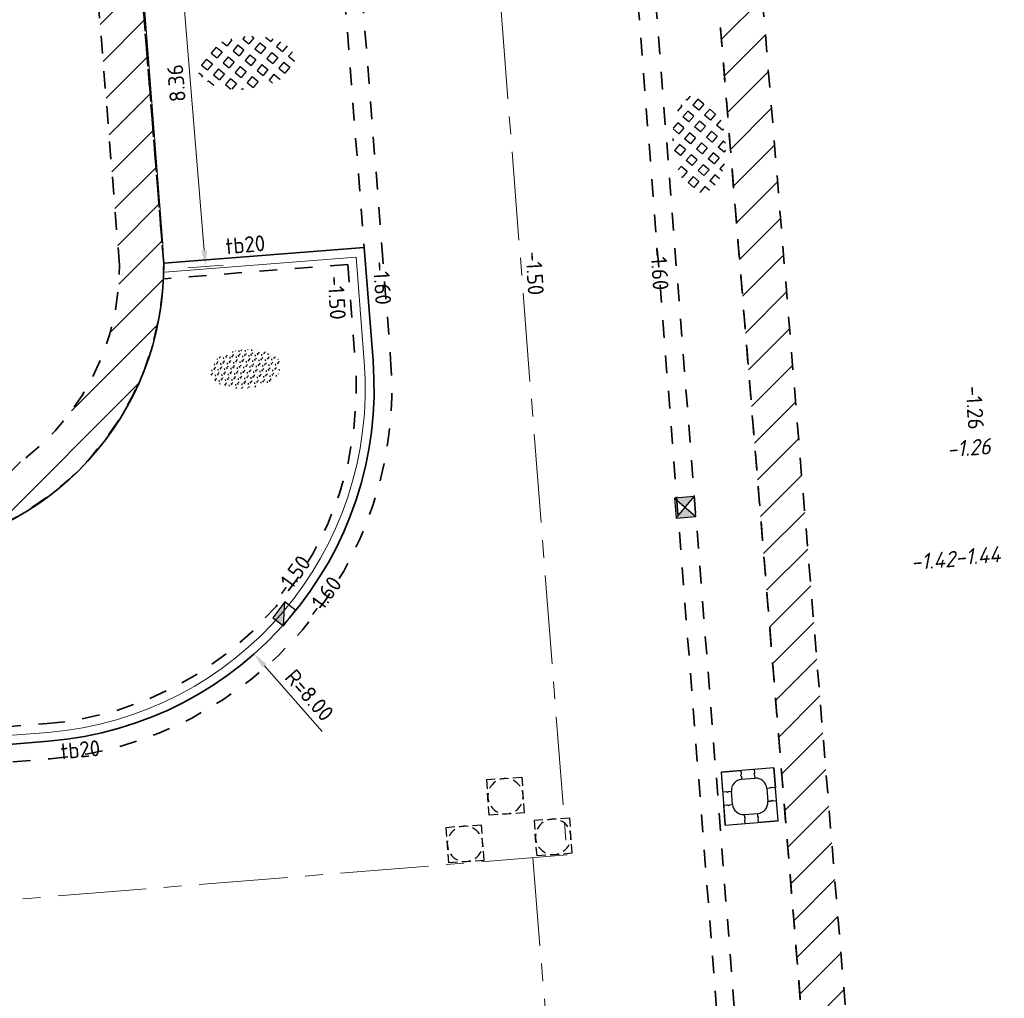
# Model space of a CAD drawing. Header units: metres. Extents: x 97990 to 98409, y 436026 to 436301.
# Tile 26 of 55: x 98298 to 98321, y 436089 to 436111. Entities that reach past the tile are written whole.
import ezdxf
from ezdxf.enums import TextEntityAlignment as Align

# ---------------------------------------------------------------- set-up
doc = ezdxf.new("R2010")
doc.units = ezdxf.units.M
doc.linetypes.add('AM-AS-SO', pattern=[16, 10, -2, 2, -2])
doc.linetypes.add('ZZ-HIDDEN-SO', pattern=[4, 2, -2])
for name, color, linetype, lineweight in [('B-RO-OG-BEBOUWING-V', 254, 'Continuous', 18), ('B-WE-IE-TERREINAFSCHEIDING_KUNSTMATIG_HEKWERK-G', 252, 'IE-TERREINAFSCHEIDING-KUNSTMATIG', 18), ('B-WE-VH-NAP-T18-200', 252, 'Continuous', 18), ('N-GV-GR-BEPLANTING-G', 90, 'Continuous', 35), ('N-WE-AM-AS_WEG-G', 10, 'AM-AS-SO', 18), ('N-WE-GR-BEPLANTING-S-200', 90, 'Continuous', 25), ('N-WE-RI-HWA_KOLK-S-200', 150, 'Continuous', 25), ('N-WE-RI-OVERIG_RIOOLPUT-OPHOOGTEBRENGEN-S-200', 1, 'Continuous', 25), ('N-WE-VH-FUNDERING_ZANDCEMENTSTABILISATIE-G', 7, 'ZZ-HIDDEN-SO', 35), ('N-WE-VH-HALFVERHARDING_GRASBETONSTEEN-S-200', 1, 'Continuous', 25), ('N-WE-VH-KANTOPSLUITING-T18-200', 1, 'Continuous', 18), ('N-WE-VH-KANTOPSLUITING_ACHTERKANTBAND-G', 1, 'Continuous', 18), ('N-WE-VH-KANTOPSLUITING_ELEMENT_BOOMKRANS-S', 40, 'Continuous', 25), ('N-WE-VH-KANTOPSLUITING_TROTTOIRBAND_180X200-G', 2, 'Continuous', 35), ('N-WE-VH-M-200', 7, 'Continuous', 18), ('N-WE-VH-MATERIAALGRENS-G', 7, 'ZZ-HIDDEN-SO', 35), ('N-WE-VH-NAP-T18-200', 4, 'Continuous', 18)]:
    doc.layers.add(name, color=color, linetype=linetype, lineweight=lineweight)
doc.styles.add('NLCS-ISO', font='NLCS-ISO.ttf')
doc.styles.add('NLCS-ISO-M200-T18', font='NLCS-ISO.ttf', dxfattribs={"height": 0.36})
doc.styles.add('NLCS-ISO-M200-T18_CURSIEF', font='NLCS-ISO.ttf', dxfattribs={"oblique": 15, "height": 0.36})
doc.linetypes.add('IE-TERREINAFSCHEIDING-KUNSTMATIG', pattern='A,4,[82,NLCS.SHX,S=0.75,R=90,X=0,Y=0],4,-2', length=10)
doc.dimstyles.new('NLCS-M200-T18-PIJL_L2_H0', dxfattribs={"dimscale": 0.2, "dimtxt": 2.5, "dimasz": 1.8, "dimexe": 2, "dimexo": 2, "dimgap": 0.7, "dimtad": 1, "dimzin": 0, "dimdsep": 46, "dimtxsty": 'NLCS-ISO-M200-T18', "dimcen": 0, "dimdle": 2, "dimclrd": 256, "dimclre": 256, "dimclrt": 1, "dimadec": 0, "dimazin": 0, "dimtfac": 1, "dimtdec": 3, "dimtofl": 0, "dimtmove": 0, "dimatfit": 3, "dimfxl": 2, "dimfxlon": 1, "dimtfillclr": 256, "dimtolj": 1, "dimtzin": 0, "dimlwd": -1, "dimlwe": -1, "dimarcsym": 0})
pattern_1 = [(45, (0, 0), (-0.4490128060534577, 0.4490128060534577), [])]

# ---------------------------------------------------------------- blocks, each defined once
blk = doc.blocks.new('SVH-BOOMKRANSBAND_1200X1200_180 200')
for p, q in [((-0.6000000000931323, 0.6000000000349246), (-0.6000000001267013, 0.1500000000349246)), ((-0.6000000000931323, 0.6000000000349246), (-0.1500000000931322, 0.6000000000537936)), ((0.5999999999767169, 0.6000000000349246), (0.1499999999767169, 0.6000000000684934)), ((0.5999999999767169, 0.6000000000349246), (0.5999999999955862, 0.1500000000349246)), ((-0.1500000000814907, 0.4000000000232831), (0.1500000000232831, 0.4000000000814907)), ((-0.3999999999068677, -0.1500000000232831), (-0.4000000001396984, 0.1500000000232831)), ((0.3999999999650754, 0.1500000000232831), (0.4000000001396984, -0.1499999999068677)), ((-0.5999999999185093, -0.6000000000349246), (-0.5999999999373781, -0.1500000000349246)), ((0.5999999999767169, -0.5999999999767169), (0.5999999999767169, -0.1499999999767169)), ((-0.1499999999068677, -0.4000000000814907), (0.1500000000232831, -0.4000000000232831)), ((-0.5999999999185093, -0.6000000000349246), (-0.1499999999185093, -0.6000000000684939)), ((0.5999999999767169, -0.5999999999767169), (0.1499999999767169, -0.600000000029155))]:
    blk.add_line(p, q)
at = {"flags": 128}
blk.add_lwpolyline([(0.5999999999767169, 0.6000000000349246), (-0.6000000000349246, 0.5999999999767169), (-0.5999999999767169, -0.6000000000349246), (0.6000000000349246, -0.5999999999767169)], close=True, dxfattribs=at)
for points in [[(-0.1500000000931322, 0.6000000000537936), (-0.1500000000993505, 0.51664332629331), (-0.1650000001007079, 0.4906433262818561), (-0.1500000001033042, 0.4636433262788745), (-0.1500000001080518, 0.4000000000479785)], [(0.1499999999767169, 0.6000000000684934), (0.1499999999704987, 0.5166433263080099), (0.1349999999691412, 0.490643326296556), (0.149999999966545, 0.4636433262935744), (0.1499999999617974, 0.4000000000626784)], [(-0.6000000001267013, 0.1500000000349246), (-0.5166433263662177, 0.1500000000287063), (-0.4906433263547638, 0.1350000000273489), (-0.4636433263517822, 0.1500000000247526), (-0.4000000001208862, 0.150000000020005)], [(0.5999999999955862, 0.1500000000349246), (0.5166433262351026, 0.1500000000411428), (0.4906433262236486, 0.1650000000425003), (0.4636433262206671, 0.1500000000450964), (0.3999999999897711, 0.1500000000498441)], [(-0.5999999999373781, -0.1500000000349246), (-0.5166433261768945, -0.1500000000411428), (-0.4906433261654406, -0.1650000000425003), (-0.463643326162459, -0.1500000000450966), (-0.399999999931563, -0.1500000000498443)], [(0.5999999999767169, -0.1499999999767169), (0.5166433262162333, -0.1499999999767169), (0.4906433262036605, -0.1349999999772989), (0.4636433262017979, -0.1499999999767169), (0.3999999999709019, -0.1499999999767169)], [(-0.1499999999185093, -0.6000000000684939), (-0.149999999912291, -0.5166433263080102), (-0.1349999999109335, -0.4906433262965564), (-0.1499999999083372, -0.4636433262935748), (-0.1499999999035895, -0.4000000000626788)], [(0.1499999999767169, -0.600000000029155), (0.1499999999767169, -0.5166433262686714), (0.1649999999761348, -0.4906433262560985), (0.1499999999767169, -0.4636433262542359), (0.1499999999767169, -0.4000000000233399)]]:
    blk.add_lwpolyline(points, dxfattribs=at)
for centre, start, end in [((-0.1500000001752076, 0.1500000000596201), 89.99999999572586, 179.999999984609), ((0.1500000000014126, 0.1500000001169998), 359.9999999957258, 89.99999998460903), ((-0.1499999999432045, -0.1500000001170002), 179.9999999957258, 269.999999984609), ((0.1500000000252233, -0.1500000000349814), 270, 359.9999999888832)]:
    blk.add_arc(centre, 0.2499999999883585, start, end)
blk = doc.blocks.new('SVH-GRASBETONSTEEN_02-SO')
for p, q in [((-3.639657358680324, 2.210629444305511), (-3.587975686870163, 2.262311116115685)), ((-2.40223235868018, 2.210629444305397), (-2.766716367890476, 2.575113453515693)), ((-1.164783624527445, 2.210629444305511), (-0.5460651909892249, 2.82934787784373)), ((0.07264137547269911, 2.210629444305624), (-0.5460770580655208, 2.829347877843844)), ((0.6913657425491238, 2.82935381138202), (0.5625822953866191, 2.958137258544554)), ((0.6913657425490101, 2.829353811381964), (0.8046645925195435, 2.942652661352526)), ((1.310090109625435, 2.210629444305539), (1.894162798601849, 2.794702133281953)), ((2.547515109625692, 2.210629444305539), (1.980940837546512, 2.77720371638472)), ((-4.877094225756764, 0.9731925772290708), (-4.258375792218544, 1.591911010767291)), ((-3.639669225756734, 0.9731925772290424), (-4.258387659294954, 1.591911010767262)), ((-3.020944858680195, 1.591916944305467), (-3.639663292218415, 2.210635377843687)), ((-3.020944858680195, 1.591916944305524), (-2.402226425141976, 2.210635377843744)), ((-2.402220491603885, 0.9731925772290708), (-1.783502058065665, 1.591911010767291)), ((-1.164795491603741, 0.9731925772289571), (-1.78351392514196, 1.591911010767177)), ((-0.546071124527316, 1.591916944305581), (-1.164789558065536, 2.210635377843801)), ((-0.5460711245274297, 1.591916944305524), (0.0726473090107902, 2.210635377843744)), ((0.07265324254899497, 0.9731925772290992), (0.6913716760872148, 1.591911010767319)), ((1.310078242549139, 0.9731925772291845), (0.691359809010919, 1.591911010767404)), ((1.928802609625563, 1.591916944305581), (1.310084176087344, 2.210635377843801)), ((1.928802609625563, 1.591916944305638), (2.547521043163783, 2.210635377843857)), ((2.547526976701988, 0.9731925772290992), (3.166245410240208, 1.591911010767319)), ((3.784951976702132, 0.9731925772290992), (3.166233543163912, 1.591911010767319)), ((4.403676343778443, 1.591916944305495), (3.874966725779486, 2.120626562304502)), ((4.403676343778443, 1.591916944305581), (4.521478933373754, 1.709719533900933)), ((-4.877106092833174, -0.2642442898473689), (-5.487478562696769, 0.346128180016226)), ((-4.258381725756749, 0.3544800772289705), (-4.877100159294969, 0.9731985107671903)), ((-4.258381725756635, 0.3544800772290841), (-3.639663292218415, 0.973198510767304)), ((-3.639657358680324, -0.2642442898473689), (-3.020938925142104, 0.354474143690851)), ((-2.402232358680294, -0.2642442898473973), (-3.020950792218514, 0.3544741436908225)), ((-1.783507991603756, 0.3544800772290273), (-2.402226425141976, 0.9731985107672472)), ((-1.783507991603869, 0.3544800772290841), (-1.16478955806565, 0.973198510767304)), ((-1.164783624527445, -0.2642442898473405), (-0.5460651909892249, 0.3544741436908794)), ((0.07264137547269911, -0.2642442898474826), (-0.5460770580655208, 0.3544741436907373)), ((0.6913657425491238, 0.354480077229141), (0.07264730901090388, 0.9731985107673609)), ((0.6913657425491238, 0.3544800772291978), (1.310084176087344, 0.9731985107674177)), ((1.310090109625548, -0.2642442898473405), (1.928808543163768, 0.3544741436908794)), ((2.547515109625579, -0.2642442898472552), (1.928796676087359, 0.3544741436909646)), ((3.166239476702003, 0.354480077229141), (2.547521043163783, 0.9731985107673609)), ((3.166239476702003, 0.354480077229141), (3.784957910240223, 0.9731985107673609)), ((3.784963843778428, -0.2642442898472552), (4.403682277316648, 0.3544741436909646)), ((5.022388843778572, -0.2642442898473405), (4.403670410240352, 0.3544741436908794)), ((5.420953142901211, 0.5746401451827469), (5.022394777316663, 0.9731985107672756)), ((5.022400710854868, 0.9731925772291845), (5.140131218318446, 1.090923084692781)), ((-5.351839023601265, -0.7389772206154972), (-4.877100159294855, -0.2642383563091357)), ((-4.824880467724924, -1.449467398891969), (-4.258375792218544, -0.8829627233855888)), ((-3.639669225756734, -1.501681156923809), (-4.258387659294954, -0.8829627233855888)), ((-3.020944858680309, -0.8829567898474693), (-3.639663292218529, -0.2642383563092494)), ((-3.020944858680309, -0.8829567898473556), (-2.402226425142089, -0.2642383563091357)), ((-2.402220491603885, -1.50168115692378), (-1.783502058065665, -0.8829627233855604)), ((-1.164795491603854, -1.501681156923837), (-1.783513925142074, -0.8829627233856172)), ((-0.546071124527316, -0.8829567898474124), (-1.164789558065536, -0.2642383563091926)), ((-0.546071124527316, -0.8829567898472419), (0.07264730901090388, -0.264238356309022)), ((0.07265324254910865, -1.50168115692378), (0.6913716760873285, -0.8829627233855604)), ((1.310078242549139, -1.501681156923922), (0.691359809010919, -0.8829627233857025)), ((1.928802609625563, -0.8829567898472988), (1.310084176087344, -0.2642383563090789)), ((1.928802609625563, -0.8829567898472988), (2.547521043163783, -0.2642383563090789)), ((2.547526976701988, -1.501681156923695), (3.166245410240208, -0.8829627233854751)), ((3.784951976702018, -1.501681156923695), (3.166233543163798, -0.8829627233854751)), ((4.403676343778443, -0.8829567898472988), (3.784957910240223, -0.2642383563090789)), ((4.403676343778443, -0.8829567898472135), (5.022394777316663, -0.2642383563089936)), ((-4.120107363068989, -1.982119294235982), (-3.639663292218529, -1.501675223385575)), ((-3.290411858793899, -2.389872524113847), (-3.020938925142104, -2.120399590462)), ((-2.483972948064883, -2.657377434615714), (-3.020950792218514, -2.120399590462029)), ((-1.783507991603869, -2.120393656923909), (-2.402226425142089, -1.501675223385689)), ((-1.783507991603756, -2.120393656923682), (-1.164789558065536, -1.501675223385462)), ((-1.164783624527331, -2.73911802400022), (-0.5460651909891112, -2.120399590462)), ((0.07264137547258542, -2.739118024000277), (-0.5460770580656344, -2.120399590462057)), ((0.6913657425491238, -2.120393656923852), (0.07264730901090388, -1.501675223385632)), ((0.6913657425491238, -2.120393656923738), (1.310084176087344, -1.501675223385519)), ((1.310090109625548, -2.739118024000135), (1.928808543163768, -2.120399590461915)), ((2.469643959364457, -2.661246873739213), (1.928796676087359, -2.120399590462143)), ((3.166239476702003, -2.120393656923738), (2.547521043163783, -1.501675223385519)), ((3.166239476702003, -2.120393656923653), (3.784957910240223, -1.501675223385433)), ((-0.9755535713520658, -2.928348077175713), (-1.16478955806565, -2.739112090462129)), ((-0.1599215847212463, -2.971680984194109), (0.07264730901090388, -2.739112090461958)), ((1.442749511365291, -2.871777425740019), (1.310084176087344, -2.739112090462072))]:
    blk.add_line(p, q)
at = {"style": 'NLCS-ISO'}
blk.add_attdef('FORMAAT', text='', height=1.8, dxfattribs=at).set_placement((-6.620801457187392, -0.09580145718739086), align=Align.MIDDLE_RIGHT)
blk.add_attdef('KLEUR', text='', height=1.8, dxfattribs=at).set_placement((6.429198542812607, -0.09580145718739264), align=Align.MIDDLE_LEFT)
at = {"style": 'NLCS-ISO', "flags": 1}
blk.add_attdef('FUNCTIE', text='', height=1.8, dxfattribs=at).set_placement((-7.110529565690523e-16, -3.975), align=Align.TOP_CENTER)
blk = doc.blocks.new('SRI-KOLK_STRAAT_01-SO')
h = blk.add_hatch(color=256)
h.dxf.hatch_style = 1
h.paths.add_polyline_path([(0, 1.125), (-1.125, 2.25), (-1.125, 1.110223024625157e-16)])
h.paths.add_polyline_path([(1.125, 2.25), (0, 1.125), (1.125, 1.110223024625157e-16)])
for p, q in [((-1.125, 1.530808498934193e-17), (1.125, 2.25)), ((1.125, 0), (-1.125, 2.25))]:
    blk.add_line(p, q)
blk.add_lwpolyline([(-1.125, 0), (1.125, 0), (1.125, 2.25), (-1.125, 2.25)], close=True)
blk = doc.blocks.new('*D150')
at = {"layer": 'Defpoints', "color": 0, "ltscale": 0.2, "transparency": 16777216}
for p in [(98300.97805473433, 436114.1553677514), (98302.54789460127, 436105.8928289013), (98301.6298311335, 436105.8174163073)]:
    blk.add_point(p, dxfattribs=at)
at = {"layer": 'N-WE-VH-M-200', "ltscale": 0.2, "transparency": 16777216}
for p, q in [((98301.46455403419, 436114.1953303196), (98302.26186861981, 436114.2608242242)), ((98301.89268358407, 436113.8692857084), (98302.51842234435, 436106.2516204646)), ((98302.14923730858, 436105.8600819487), (98302.9465518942, 436105.9255758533))]:
    blk.add_line(p, q, dxfattribs=at)
for points in [[(98301.83288499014, 436113.8643736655), (98301.95248217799, 436113.8741977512), (98301.86321132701, 436114.2280772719)], [(98302.45862375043, 436106.2467084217), (98302.57822093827, 436106.2565325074), (98302.5478946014, 436105.8928289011)]]:
    blk.add_solid(points, dxfattribs=at)
at = {"layer": 'N-WE-VH-M-200', "color": 1, "ltscale": 0.2, "transparency": 16777216, "insert": (98301.8866271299, 436110.0342555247), "char_height": 0.36, "attachment_point": 5, "rotation": 94.69591093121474, "style": 'NLCS-ISO-M200-T18'}
blk.add_mtext('\\A1;8.36', dxfattribs=at)
blk = doc.blocks.new('*D206')
at = {"layer": 'Defpoints', "color": 0, "ltscale": 0.2, "transparency": 16777216}
for p in [(98298.35573587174, 436103.1414452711), (98303.64427039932, 436097.1388289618)]:
    blk.add_point(p, dxfattribs=at)
at = {"layer": 'N-WE-VH-M-200', "ltscale": 0.2, "transparency": 16777216}
blk.add_line((98305.18587821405, 436095.3890663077), (98303.88225445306, 436096.8687112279), dxfattribs=at)
blk.add_solid([(98303.92727407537, 436096.9083752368), (98303.83723483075, 436096.8290472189), (98303.64427039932, 436097.1388289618)], dxfattribs=at)
at = {"layer": 'N-WE-VH-M-200', "color": 1, "ltscale": 0.2, "transparency": 16777216, "insert": (98304.89316301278, 436096.2053712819), "char_height": 0.36, "attachment_point": 5, "rotation": 311.3812850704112, "style": 'NLCS-ISO-M200-T18'}
blk.add_mtext('\\A1;R=8.00', dxfattribs=at)
blk = doc.blocks.new('SGR-BEPLANTING_SOORT_01_KL-SO')
h = blk.add_hatch()
h.set_pattern_fill('AGR-BEPLANTING_SOORT_01', color=256, scale=0.1, pattern_type=2)
h.set_pattern_definition([(59.99999999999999, (0, 0), (-0.2886752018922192, 0.4999998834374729), [0.144338, -0.4330130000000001]), (120, (0, 0), (-0.5773502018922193, -1.165625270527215e-07), [0.144338, -0.433013]), (270, (0, 0), (0.288675, -0.5000000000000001), [0.125, -0.875])])
edge = h.paths.add_edge_path()
edge.add_ellipse((0, 0), major_axis=(3.25, -8.51819583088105e-16), ratio=0.5384615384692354, start_angle=0, end_angle=359.9999999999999)
at = {"style": 'NLCS-ISO'}
blk.add_attdef('TYPE', text='', height=1.8, dxfattribs=at).set_placement((4.25, -1.446759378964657e-15), align=Align.MIDDLE_LEFT)
blk = doc.blocks.new('SRI-PUT_OPHOOGTEBRENGEN-SO')
for p, q in [((-0.5, 2), (0.5, 2)), ((-2, -0.4999999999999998), (-2, 0.5)), ((2, -0.4999999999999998), (2, 0.5000000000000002)), ((-0.5, -2), (0.5, -2))]:
    blk.add_line(p, q)
for points in [[(-1, 2), (-2, 2), (-2, 0.9999999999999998)], [(1, 2), (2, 2), (2, 0.9999999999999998)], [(-1, -2), (-2, -2), (-2, -0.9999999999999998)], [(1, -2), (2, -2), (2, -0.9999999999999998)]]:
    blk.add_lwpolyline(points)
for start, end in [(120, 150), (75.52248781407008, 104.4775121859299), (30, 59.99999999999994), (165.5224878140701, 194.4775121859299), (345.5224878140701, 14.47751218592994), (209.9999999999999, 239.9999999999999), (300.0000000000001, 330.0000000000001), (255.52248781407, 284.4775121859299)]:
    blk.add_arc((0, 0), 2, start, end)
blk = doc.blocks.new('SRI-KOLK_TROTTOIR-SO')
blk.add_hatch(color=256).paths.add_polyline_path([(1.125000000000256, 1.499999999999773), (-1.124999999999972, 1.499999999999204), (-1.124999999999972, 5.684341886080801e-13)])
blk.add_line((-1.124999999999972, 0), (1.124999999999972, 1.499999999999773))
at = {"flags": 128}
blk.add_lwpolyline([(-1.124999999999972, 0), (1.124999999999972, 0), (1.124999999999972, 1.499999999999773), (-1.124999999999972, 1.499999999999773)], close=True, dxfattribs=at)

msp = doc.modelspace()

# ---------------------------------------------------------------- hatches: boundary and pattern name
at = {"layer": 'B-RO-OG-BEBOUWING-V', "ltscale": 0.2, "transparency": 33554687}
h = msp.add_hatch(dxfattribs=at)
h.set_pattern_fill('ANSI31', color=252, scale=0.2)
h.set_pattern_definition(pattern_1)
edge = h.paths.add_edge_path()
edge.add_line((98294.804, 436142.952), (98298.55420037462, 436143.2600531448))
edge.add_line((98298.55420037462, 436143.2600531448), (98299.38767484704, 436133.1134393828))
edge.add_line((98299.38767484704, 436133.1134393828), (98300.95745191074, 436114.00317016))
edge.add_line((98300.95745191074, 436114.00317016), (98301.60121158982, 436105.9656367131))
edge.add_arc((98295.09013221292, 436105.9081625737), 6.511333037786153, -85.27051999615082, 0.5057441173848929, ccw=False)
edge.add_line((98295.62700002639, 436099.4190000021), (98295.54640852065, 436100.4157472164))
edge.add_arc((98295.08826250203, 436105.909866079), 5.513187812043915, 274.7667774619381, 360.135085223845)
edge.add_line((98300.6014349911, 436105.9228644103), (98299.9607253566, 436113.922317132))
edge.add_line((98299.9607253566, 436113.922317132), (98298.391031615, 436133.031572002))
edge.add_line((98298.391031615, 436133.031572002), (98297.63942452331, 436142.181542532))
edge.add_line((98297.63942452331, 436142.181542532), (98294.88586738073, 436141.9553567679))
edge.add_line((98294.88586738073, 436141.9553567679), (98294.804, 436142.952))
h = msp.add_hatch(dxfattribs=at)
h.set_pattern_fill('ANSI31', color=252, scale=0.2)
h.set_pattern_definition(pattern_1)
h.paths.add_polyline_path([(98313.65832056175, 436117.6732692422), (98316.31434854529, 436085.339117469), (98315.73125423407, 436085.2912202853), (98316.14386583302, 436080.2681383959), (98316.7269601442, 436080.3160355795), (98317.10806583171, 436075.6765027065), (98318.10470906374, 436075.7583700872), (98317.6417359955, 436081.3945461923), (98317.05864168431, 436081.3466490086), (98316.80976484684, 436084.376444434), (98317.39285915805, 436084.4243416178), (98314.65496379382, 436117.7551366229)])

# ---------------------------------------------------------------- linework, layer by layer
at = {"layer": 'B-WE-IE-TERREINAFSCHEIDING_KUNSTMATIG_HEKWERK-G', "ltscale": 0.2}
msp.add_line((98301.582, 436106.4), (98298.747, 436142.844), dxfattribs=at)
msp.add_arc((98295.10363140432, 436105.8958447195), 6.497956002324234, 274.6198110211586, 4.449865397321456, dxfattribs=at)
at = {"layer": 'N-GV-GR-BEPLANTING-G'}
msp.add_lwpolyline([(98301.60121259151, 436105.9656367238, -0.3938882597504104), (98295.62699999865, 436099.4189999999), (98294.60534669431, 436099.3363947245), (98294.65425448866, 436098.7296382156)], format="xyb", dxfattribs=at)
at = {"layer": 'N-WE-AM-AS_WEG-G', "ltscale": 0.2}
for p, q in [((98304.48572625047, 436172.2869246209), (98310.71503141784, 436092.5975647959)), ((98219.47236975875, 436085.2429220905), (98310.71503141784, 436092.5975647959)), ((98309.94088713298, 436092.5351646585), (98312.40873945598, 436062.4918397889))]:
    msp.add_line(p, q, dxfattribs=at)
at = {"layer": 'N-WE-VH-FUNDERING_ZANDCEMENTSTABILISATIE-G', "ltscale": 0.2}
for p, q in [((98305.76018329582, 436105.9396751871), (98301.62863057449, 436105.6167123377)), ((98305.7601832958, 436105.939675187), (98305.93262175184, 436103.7337292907)), ((98297.9727246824, 436095.4855127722), (98298.9694588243, 436095.5662657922))]:
    msp.add_line(p, q, dxfattribs=at)
msp.add_arc((98298.35573587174, 436103.141445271), 7.6, 274.6318506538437, 4.469713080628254, dxfattribs=at)
at = {"layer": 'N-WE-VH-KANTOPSLUITING_ACHTERKANTBAND-G'}
for q in [(98301.61679801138, 436105.7662449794), (98306.13201348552, 436103.7493157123)]:
    msp.add_line((98305.94788521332, 436106.1048054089), q, dxfattribs=at)
at = {"layer": 'N-WE-VH-KANTOPSLUITING_ACHTERKANTBAND-G', "ltscale": 0.2}
msp.add_line((98297.98887528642, 436095.2861659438), (98298.98560942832, 436095.3669189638), dxfattribs=at)
msp.add_arc((98298.35573587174, 436103.141445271), 7.8, 274.6318506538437, 4.469713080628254, dxfattribs=at)
at = {"layer": 'N-WE-VH-KANTOPSLUITING_TROTTOIRBAND_180X200-G', "ltscale": 0.2}
for p, q in [((98306.13169052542, 436106.319783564), (98301.60121158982, 436105.9656367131)), ((98306.33140521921, 436103.7649021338), (98306.13169052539, 436106.3197835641)), ((98298.00499581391, 436095.0871903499), (98299.00176003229, 436095.1675721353))]:
    msp.add_line(p, q, dxfattribs=at)
at = {"layer": 'N-WE-VH-KANTOPSLUITING_TROTTOIRBAND_180X200-G'}
msp.add_line((98301.60121158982, 436105.9656367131), (98301.60121259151, 436105.9656367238), dxfattribs=at)
at = {"layer": 'N-WE-VH-KANTOPSLUITING_TROTTOIRBAND_180X200-G', "ltscale": 0.2}
msp.add_arc((98298.35573587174, 436103.141445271), 7.999999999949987, 274.6318506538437, 4.469713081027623, dxfattribs=at)
at = {"layer": 'N-WE-VH-MATERIAALGRENS-G', "ltscale": 0.2}
for p, q in [((98309.32652506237, 436150.1384625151), (98316.15427669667, 436062.7933827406)), ((98309.72530852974, 436150.1696353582), (98316.55306016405, 436062.8245555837)), ((98316.31434854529, 436085.339117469), (98313.65776790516, 436117.6799972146)), ((98305.50190050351, 436114.3764708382), (98306.13169052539, 436106.3197835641)), ((98305.90068397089, 436114.4076436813), (98306.53047399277, 436106.3509564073)), ((98301.60121259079, 436105.9656367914), (98300.95745191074, 436114.00317016)), ((98306.53047399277, 436106.3509564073), (98306.73018868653, 436103.7960749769)), ((98294.99991498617, 436094.4435538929), (98299.02789942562, 436094.7683815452))]:
    msp.add_line(p, q, dxfattribs=at)
msp.add_lwpolyline([(98294.804, 436142.952), (98298.55420037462, 436143.2600531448), (98299.38767484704, 436133.1134393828), (98300.95745191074, 436114.00317016), (98301.60121158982, 436105.9656367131, -0.392783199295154), (98295.62700002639, 436099.4190000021), (98295.54640852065, 436100.4157472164, 0.3907299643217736), (98300.6014349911, 436105.9228644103), (98299.9607253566, 436113.922317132), (98298.391031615, 436133.031572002), (98297.63942452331, 436142.181542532), (98294.88586738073, 436141.9553567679)], format="xyb", close=True, dxfattribs=at)
msp.add_lwpolyline([(98313.65832056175, 436117.6732692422), (98316.31434854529, 436085.339117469), (98315.73125423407, 436085.2912202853), (98316.14386583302, 436080.2681383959), (98316.7269601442, 436080.3160355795), (98317.10806583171, 436075.6765027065), (98318.10470906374, 436075.7583700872), (98317.6417359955, 436081.3945461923), (98317.05864168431, 436081.3466490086), (98316.80976484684, 436084.376444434), (98317.39285915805, 436084.4243416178), (98314.65496379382, 436117.7551366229)], close=True, dxfattribs=at)
msp.add_arc((98298.35573587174, 436103.141445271), 8.399999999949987, 274.6318506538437, 4.469713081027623, dxfattribs=at)

# ---------------------------------------------------------------- block references
at = {"layer": 'N-WE-GR-BEPLANTING-S-200', "xscale": 0.2499999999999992, "yscale": 0.2499999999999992, "zscale": 0.2499999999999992, "rotation": 5.122887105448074}
msp.add_blockref('SGR-BEPLANTING_SOORT_01_KL-SO', (98303.44370684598, 436103.5766927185), dxfattribs=at)
at = {"layer": 'N-WE-RI-HWA_KOLK-S-200', "xscale": 0.2, "yscale": 0.2, "rotation": 274.7}
msp.add_blockref('SRI-KOLK_STRAAT_01-SO', (98313.16177514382, 436100.4338890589), dxfattribs=at)
at = {"layer": 'N-WE-RI-HWA_KOLK-S-200', "ltscale": 0.2, "xscale": 0.2, "yscale": 0.2, "zscale": 0.2, "rotation": 52.66160516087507}
msp.add_blockref('SRI-KOLK_TROTTOIR-SO', (98304.44358610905, 436097.9512545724), dxfattribs=at)
at = {"layer": 'N-WE-RI-OVERIG_RIOOLPUT-OPHOOGTEBRENGEN-S-200', "xscale": 0.2, "yscale": 0.2, "zscale": 0.2}
for p, rotation in [((98309.32510731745, 436093.9241523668), 4.522648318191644), ((98310.40374307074, 436093.0078530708), 4.608396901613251), ((98308.41027513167, 436092.8463275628), 4.608396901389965)]:
    msp.add_blockref('SRI-PUT_OPHOOGTEBRENGEN-SO', p, dxfattribs=dict(at, rotation=rotation))
at = {"layer": 'N-WE-VH-HALFVERHARDING_GRASBETONSTEEN-S-200', "xscale": 0.2000000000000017, "yscale": 0.2000000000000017, "zscale": 0.2000000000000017, "rotation": 185.7237380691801}
msp.add_blockref('SVH-GRASBETONSTEEN_02-SO', (98303.4597230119, 436110.4912863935), dxfattribs=at)
at = {"layer": 'N-WE-VH-HALFVERHARDING_GRASBETONSTEEN-S-200', "ltscale": 0.2, "xscale": 0.1999999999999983, "yscale": 0.1999999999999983, "zscale": 0.1999999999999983, "rotation": 94.55862382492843}
msp.add_blockref('SVH-GRASBETONSTEEN_02-SO', (98313.69996849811, 436108.6658945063), dxfattribs=at)
at = {"layer": 'N-WE-VH-KANTOPSLUITING_ELEMENT_BOOMKRANS-S', "rotation": 4.60838054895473}
msp.add_blockref('SVH-BOOMKRANSBAND_1200X1200_180 200', (98314.84203277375, 436093.9193750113), dxfattribs=at)

# ---------------------------------------------------------------- texts
at = {"layer": 'B-WE-VH-NAP-T18-200', "linetype": 'Continuous', "style": 'NLCS-ISO-M200-T18_CURSIEF', "oblique": 15}
for s, p in [('-1.26', (98319.311, 436101.58, -1.255)), ('-1.44', (98319.498, 436099.138, -1.439))]:
    msp.add_text(s, height=0.36, rotation=4.3049999, dxfattribs=at).set_placement(p)
msp.add_text('-1.42', height=0.36, rotation=4.3049999, dxfattribs=at).set_placement((98319.495, 436099.108, -1.418), align=Align.RIGHT)
at = {"layer": 'N-WE-VH-KANTOPSLUITING-T18-200', "ltscale": 0.2, "style": 'NLCS-ISO-M200-T18'}
for p in [(98303.01524403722, 436106.1661128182), (98299.28564127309, 436094.7567044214)]:
    msp.add_text('tb20', height=0.36, rotation=5.147427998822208, dxfattribs=at).set_placement(p)
at = {"layer": 'N-WE-VH-NAP-T18-200', "ltscale": 0.2, "style": 'NLCS-ISO-M200-T18'}
for s, rotation, p in [('-1.60', 273.3794913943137, (98312.59816663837, 436106.3339651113)), ('-1.50', 273.3794913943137, (98309.7770704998, 436106.2243018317)), ('-1.60', 273.3794913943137, (98306.32906577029, 436106.0049752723)), ('-1.50', 273.3794913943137, (98305.30437031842, 436105.6710775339)), ('-1.26', 273.3794913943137, (98319.72246566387, 436103.1880274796)), ('-1.50', 53.78036162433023, (98304.36299086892, 436098.3935774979, -1.547)), ('-1.60', 53.78036162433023, (98305.0645468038, 436097.9209983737, -1.547))]:
    msp.add_text(s, height=0.36, rotation=rotation, dxfattribs=at).set_placement(p)

# ---------------------------------------------------------------- dimensions: what is measured, and where the dimension line sits
at = {"layer": 'N-WE-VH-M-200', "ltscale": 0.2}
dim = msp.add_linear_dim(base=(98302.54789460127, 436105.8928289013), p1=(98300.97805473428, 436114.1553677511), p2=(98301.62983113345, 436105.8174163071), angle=94.69591093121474, dimstyle='NLCS-M200-T18-PIJL_L2_H0', dxfattribs=at)
dim.commit()
dim.dimension.update_dxf_attribs({"geometry": '*D150', "text_midpoint": (98301.88662712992, 436110.0342555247)})
dim = msp.add_radius_dim(center=(98298.35573587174, 436103.1414452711), mpoint=(98303.64427039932, 436097.1388289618), dimstyle='NLCS-M200-T18-PIJL_L2_H0', override={"dimpost": 'R=<>'}, dxfattribs=at)
dim.commit()
dim.dimension.update_dxf_attribs({"geometry": '*D206', "text_midpoint": (98304.89316301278, 436096.2053712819)})

doc.saveas('drawing.dxf')
